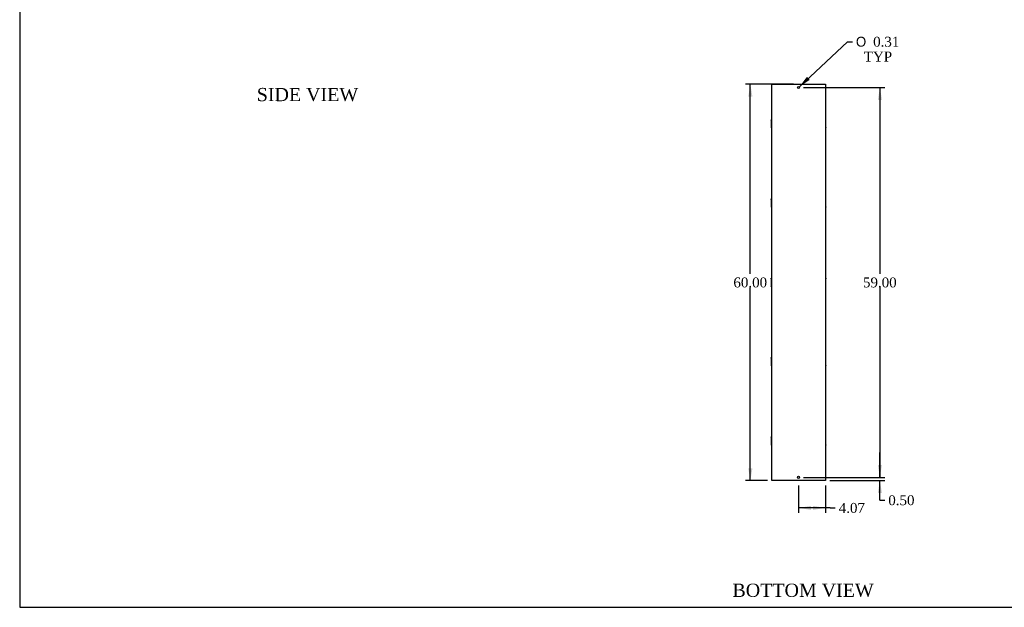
# Model space of a CAD drawing. Header units: inches. Extents: x 1 to 299, y -2 to 199.
# Tile 1 of 9: x 1 to 150, y 1 to 89. Entities that reach past the tile are written whole.
import ezdxf
from ezdxf.enums import TextEntityAlignment as Align

# ---------------------------------------------------------------- set-up
doc = ezdxf.new("R2010")
doc.units = ezdxf.units.IN
doc.header["$MEASUREMENT"] = 0
doc.layers.add('COM70724-5', color=7, linetype='Continuous')
doc.layers.add('Default', color=7, linetype='Continuous')
doc.styles.add('SEACAD_Solid_Edge_ANSI1_Symbols', font='txt')
doc.styles.add('SEACAD_Times_New_Roman', font='times.ttf')
doc.dimstyles.new('HAMMOND_(STH_-_300x200)', dxfattribs={"dimtxt": 1.5, "dimasz": 1.875, "dimexe": 0.75, "dimexo": 0.75, "dimgap": 0.375, "dimtad": 0, "dimtih": 1, "dimtoh": 1, "dimzin": 0, "dimdsep": 46, "dimtxsty": 'SEACAD_Times_New_Roman', "dimblk1": '_SE_FILLED', "dimblk2": '_SE_FILLED', "dimsah": 1, "dimcen": 0.75, "dimadec": 0, "dimazin": 0, "dimtfac": 0.8, "dimtofl": 0, "dimtmove": 1, "dimatfit": 3, "dimfxl": 1, "dimtolj": 1, "dimtzin": 0, "dimarcsym": 0})

# ---------------------------------------------------------------- blocks, each defined once
blk = doc.blocks.new('SE2')
at = {"layer": 'COM70724-5', "color": 7, "linetype": 'Continuous'}
for p, q in [((115.18, 79.73), (115.29, 79.73)), ((115.18, 19.73), (115.18, 79.73)), ((115.29, 79.73), (123.22, 79.73)), ((123.22, 79.73), (123.32, 79.73)), ((123.32, 79.73), (123.32, 19.73)), ((115.11, 74.29), (115.11, 74.36)), ((115.18, 74.36), (115.11, 74.36)), ((115.11, 74.29), (115.18, 74.29)), ((115.11, 74.29), (115.11, 74.13)), ((115.11, 74.13), (115.18, 74.13)), ((115.11, 74.13), (115.11, 74.13)), ((115.11, 74.13), (115.18, 74.13)), ((115.11, 74.13), (115.11, 73.8)), ((115.11, 73.8), (115.18, 73.8)), ((115.11, 73.8), (115.11, 73.67)), ((115.11, 73.67), (115.18, 73.67)), ((115.11, 73.67), (115.11, 73.34)), ((115.11, 73.34), (115.18, 73.34)), ((115.11, 73.34), (115.11, 73.33)), ((115.11, 73.33), (115.18, 73.33)), ((115.11, 73.33), (115.11, 73.17)), ((115.11, 73.17), (115.18, 73.17)), ((115.11, 73.17), (115.11, 73.11)), ((115.11, 73.11), (115.18, 73.11)), ((123.4, 74.36), (123.32, 74.36)), ((123.4, 74.29), (123.32, 74.29)), ((123.4, 74.13), (123.32, 74.13)), ((123.4, 74.13), (123.32, 74.13)), ((123.4, 73.8), (123.32, 73.8)), ((123.4, 73.67), (123.32, 73.67)), ((123.4, 73.34), (123.32, 73.34)), ((123.4, 73.33), (123.32, 73.33)), ((123.4, 73.17), (123.32, 73.17)), ((123.32, 73.11), (123.4, 73.11)), ((123.4, 74.29), (123.4, 74.36)), ((123.4, 74.13), (123.4, 74.29)), ((123.4, 73.8), (123.4, 74.13)), ((123.4, 74.13), (123.4, 74.13)), ((123.4, 73.67), (123.4, 73.8)), ((123.4, 73.34), (123.4, 73.67)), ((123.4, 73.33), (123.4, 73.34)), ((123.4, 73.17), (123.4, 73.33)), ((123.4, 73.17), (123.4, 73.11)), ((115.11, 62.29), (115.11, 62.36)), ((115.18, 62.36), (115.11, 62.36)), ((115.11, 62.29), (115.18, 62.29)), ((115.11, 62.29), (115.11, 62.13)), ((115.11, 62.13), (115.18, 62.13)), ((115.11, 62.13), (115.11, 62.13)), ((115.11, 62.13), (115.18, 62.13)), ((115.11, 62.13), (115.11, 61.8)), ((115.11, 61.8), (115.18, 61.8)), ((115.11, 61.8), (115.11, 61.67)), ((115.11, 61.67), (115.18, 61.67)), ((115.11, 61.67), (115.11, 61.34)), ((115.11, 61.34), (115.18, 61.34)), ((115.11, 61.34), (115.11, 61.33)), ((115.11, 61.33), (115.18, 61.33)), ((115.11, 61.33), (115.11, 61.17)), ((115.11, 61.17), (115.18, 61.17)), ((115.11, 61.17), (115.11, 61.11)), ((115.11, 61.11), (115.18, 61.11)), ((123.4, 62.36), (123.32, 62.36)), ((123.4, 62.29), (123.32, 62.29)), ((123.4, 62.13), (123.32, 62.13)), ((123.4, 62.13), (123.32, 62.13)), ((123.4, 61.8), (123.32, 61.8)), ((123.4, 61.67), (123.32, 61.67)), ((123.4, 61.34), (123.32, 61.34)), ((123.4, 61.33), (123.32, 61.33)), ((123.4, 61.17), (123.32, 61.17)), ((123.32, 61.11), (123.4, 61.11)), ((123.4, 62.29), (123.4, 62.36)), ((123.4, 62.13), (123.4, 62.29)), ((123.4, 61.8), (123.4, 62.13)), ((123.4, 62.13), (123.4, 62.13)), ((123.4, 61.67), (123.4, 61.8)), ((123.4, 61.34), (123.4, 61.67)), ((123.4, 61.33), (123.4, 61.34)), ((123.4, 61.17), (123.4, 61.33)), ((123.4, 61.17), (123.4, 61.11)), ((115.11, 50.29), (115.11, 50.36)), ((115.18, 50.36), (115.11, 50.36)), ((115.11, 50.29), (115.18, 50.29)), ((115.11, 50.29), (115.11, 50.13)), ((115.11, 50.13), (115.18, 50.13)), ((115.11, 50.13), (115.11, 50.13)), ((115.11, 50.13), (115.18, 50.13)), ((115.11, 50.13), (115.11, 49.8)), ((115.11, 49.8), (115.18, 49.8)), ((115.11, 49.8), (115.11, 49.67)), ((115.11, 49.67), (115.18, 49.67)), ((115.11, 49.67), (115.11, 49.34)), ((115.11, 49.34), (115.18, 49.34)), ((115.11, 49.34), (115.11, 49.33)), ((115.11, 49.33), (115.18, 49.33)), ((115.11, 49.33), (115.11, 49.17)), ((123.4, 50.36), (123.32, 50.36)), ((123.4, 50.29), (123.32, 50.29)), ((123.4, 50.13), (123.32, 50.13)), ((123.4, 50.13), (123.32, 50.13)), ((123.4, 49.8), (123.32, 49.8)), ((123.4, 49.67), (123.32, 49.67)), ((123.4, 49.34), (123.32, 49.34)), ((123.4, 49.33), (123.32, 49.33)), ((123.4, 50.36), (123.4, 50.29)), ((123.4, 50.13), (123.4, 50.29)), ((123.4, 49.8), (123.4, 50.13)), ((123.4, 50.13), (123.4, 50.13)), ((123.4, 49.67), (123.4, 49.8)), ((123.4, 49.34), (123.4, 49.67)), ((123.4, 49.33), (123.4, 49.34)), ((123.4, 49.17), (123.4, 49.33)), ((115.11, 49.17), (115.18, 49.17)), ((115.11, 49.11), (115.11, 49.17)), ((115.11, 49.11), (115.18, 49.11)), ((123.4, 49.17), (123.32, 49.17)), ((123.32, 49.11), (123.4, 49.11)), ((123.4, 49.11), (123.4, 49.17)), ((115.11, 38.29), (115.11, 38.36)), ((115.18, 38.36), (115.11, 38.36)), ((115.11, 38.29), (115.18, 38.29)), ((115.11, 38.29), (115.11, 38.13)), ((115.11, 38.13), (115.18, 38.13)), ((115.11, 38.13), (115.11, 38.13)), ((115.11, 38.13), (115.18, 38.13)), ((115.11, 38.13), (115.11, 37.8)), ((115.11, 37.8), (115.18, 37.8)), ((115.11, 37.8), (115.11, 37.67)), ((115.11, 37.67), (115.18, 37.67)), ((115.11, 37.67), (115.11, 37.34)), ((115.11, 37.34), (115.18, 37.34)), ((115.11, 37.34), (115.11, 37.33)), ((115.11, 37.33), (115.18, 37.33)), ((115.11, 37.33), (115.11, 37.17)), ((123.4, 38.36), (123.32, 38.36)), ((123.4, 38.29), (123.32, 38.29)), ((123.4, 38.13), (123.32, 38.13)), ((123.4, 38.13), (123.32, 38.13)), ((123.4, 37.8), (123.32, 37.8)), ((123.4, 37.67), (123.32, 37.67)), ((123.4, 37.34), (123.32, 37.34)), ((123.4, 37.33), (123.32, 37.33)), ((123.4, 38.29), (123.4, 38.36)), ((123.4, 38.13), (123.4, 38.29)), ((123.4, 37.8), (123.4, 38.13)), ((123.4, 38.13), (123.4, 38.13)), ((123.4, 37.67), (123.4, 37.8)), ((123.4, 37.34), (123.4, 37.67)), ((123.4, 37.33), (123.4, 37.34)), ((123.4, 37.17), (123.4, 37.33)), ((115.11, 37.17), (115.18, 37.17)), ((115.11, 37.17), (115.11, 37.11)), ((115.11, 37.11), (115.18, 37.11)), ((123.4, 37.17), (123.32, 37.17)), ((123.32, 37.11), (123.4, 37.11)), ((123.4, 37.17), (123.4, 37.11)), ((115.11, 26.29), (115.11, 26.36)), ((115.18, 26.36), (115.11, 26.36)), ((115.11, 26.29), (115.18, 26.29)), ((115.11, 26.29), (115.11, 26.13)), ((115.11, 26.13), (115.18, 26.13)), ((115.11, 26.13), (115.11, 26.13)), ((115.11, 26.13), (115.18, 26.13)), ((115.11, 26.13), (115.11, 25.8)), ((115.11, 25.8), (115.18, 25.8)), ((115.11, 25.8), (115.11, 25.67)), ((115.11, 25.67), (115.18, 25.67)), ((115.11, 25.67), (115.11, 25.34)), ((115.11, 25.34), (115.18, 25.34)), ((115.11, 25.34), (115.11, 25.33)), ((115.11, 25.33), (115.18, 25.33)), ((115.11, 25.33), (115.11, 25.17)), ((123.4, 26.36), (123.32, 26.36)), ((123.4, 26.29), (123.32, 26.29)), ((123.4, 26.13), (123.32, 26.13)), ((123.4, 26.13), (123.32, 26.13)), ((123.4, 25.8), (123.32, 25.8)), ((123.4, 25.67), (123.32, 25.67)), ((123.4, 25.34), (123.32, 25.34)), ((123.4, 25.33), (123.32, 25.33)), ((123.4, 26.29), (123.4, 26.36)), ((123.4, 26.13), (123.4, 26.29)), ((123.4, 25.8), (123.4, 26.13)), ((123.4, 26.13), (123.4, 26.13)), ((123.4, 25.67), (123.4, 25.8)), ((123.4, 25.34), (123.4, 25.67)), ((123.4, 25.33), (123.4, 25.34)), ((123.4, 25.17), (123.4, 25.33)), ((115.11, 25.17), (115.18, 25.17)), ((115.11, 25.17), (115.11, 25.11)), ((115.11, 25.11), (115.18, 25.11)), ((123.4, 25.17), (123.32, 25.17)), ((123.32, 25.11), (123.4, 25.11)), ((123.4, 25.17), (123.4, 25.11)), ((115.29, 19.73), (115.18, 19.73)), ((123.22, 19.73), (115.29, 19.73)), ((123.32, 19.73), (123.22, 19.73))]:
    blk.add_line(p, q, dxfattribs=at)
for centre in [(119.25, 79.23), (119.25, 20.23)]:
    blk.add_circle(centre, 0.156, dxfattribs=at)
blk = doc.blocks.new('DMBLK1168')
at = {"layer": 'Default', "linetype": 'Continuous', "transparency": 16777216}
for points in [[(111.64, 77.86), (112.27, 77.86), (111.95, 79.73)], [(111.64, 21.61), (111.95, 19.73), (112.27, 21.61)]]:
    blk.add_hatch(color=7, dxfattribs=at).paths.add_polyline_path(points)
at = {"layer": 'Default', "color": 7, "linetype": 'Continuous', "transparency": 16777216}
for p, q in [((118.5, 79.73), (111.2, 79.73)), ((111.95, 51.01), (111.95, 79.73)), ((111.95, 19.73), (111.95, 48.98)), ((114.54, 19.73), (111.2, 19.73))]:
    blk.add_line(p, q, dxfattribs=at)
at = {"layer": 'Default', "color": 7, "linetype": 'Continuous', "transparency": 16777216, "style": 'SEACAD_Times_New_Roman'}
blk.add_text('60.00', height=1.5, dxfattribs=at).set_placement((109.39, 50.48), align=Align.TOP_LEFT)
blk = doc.blocks.new('_SE_FILLED')
at = {"color": 0}
blk.add_line((0, 0), (-1, 0), dxfattribs=at)
blk.add_solid([(0, 0), (-1, -0.1665), (-1, 0.1665), (0, 0)], dxfattribs=at)
blk = doc.blocks.new('DMBLK1169')
at = {"layer": 'Default', "linetype": 'Continuous', "transparency": 16777216}
for points in [[(121.13, 15.3), (121.13, 15.92), (119.25, 15.61)], [(121.45, 15.3), (123.32, 15.61), (121.45, 15.92)]]:
    blk.add_hatch(color=7, dxfattribs=at).paths.add_polyline_path(points)
at = {"layer": 'Default', "color": 7, "linetype": 'Continuous', "transparency": 16777216}
for p, q in [((119.25, 18.98), (119.25, 14.86)), ((123.32, 18.98), (123.32, 14.86)), ((124.05, 15.61), (119.25, 15.61)), ((124.05, 15.61), (124.8, 15.61))]:
    blk.add_line(p, q, dxfattribs=at)
at = {"layer": 'Default', "color": 7, "linetype": 'Continuous', "transparency": 16777216, "style": 'SEACAD_Times_New_Roman'}
blk.add_text('4.07', height=1.5, dxfattribs=at).set_placement((125.33, 16.36), align=Align.TOP_LEFT)
blk = doc.blocks.new('DMBLK1195')
at = {"layer": 'Default', "linetype": 'Continuous', "transparency": 16777216}
for points in [[(131.87, 22.11), (131.25, 22.11), (131.56, 20.23)], [(131.87, 17.86), (131.56, 19.73), (131.25, 17.86)]]:
    blk.add_hatch(color=7, dxfattribs=at).paths.add_polyline_path(points)
at = {"layer": 'Default', "color": 7, "linetype": 'Continuous', "transparency": 16777216}
for p, q in [((131.56, 20.23), (131.56, 23.98)), ((120, 20.23), (132.31, 20.23)), ((123.97, 19.73), (132.31, 19.73)), ((131.56, 16.77), (131.56, 19.73)), ((131.56, 16.77), (132.31, 16.77))]:
    blk.add_line(p, q, dxfattribs=at)
at = {"layer": 'Default', "color": 7, "linetype": 'Continuous', "transparency": 16777216, "style": 'SEACAD_Times_New_Roman'}
blk.add_text('0.50', height=1.5, dxfattribs=at).set_placement((132.83, 17.52), align=Align.TOP_LEFT)
blk = doc.blocks.new('DMBLK1196')
at = {"layer": 'Default', "linetype": 'Continuous', "transparency": 16777216}
for points in [[(131.87, 77.36), (131.56, 79.23), (131.25, 77.36)], [(131.87, 22.11), (131.25, 22.11), (131.56, 20.23)]]:
    blk.add_hatch(color=7, dxfattribs=at).paths.add_polyline_path(points)
at = {"layer": 'Default', "color": 7, "linetype": 'Continuous', "transparency": 16777216}
for p, q in [((120, 79.23), (132.31, 79.23)), ((131.56, 79.23), (131.56, 51.01)), ((131.56, 48.98), (131.56, 20.23)), ((120, 20.23), (132.31, 20.23))]:
    blk.add_line(p, q, dxfattribs=at)
at = {"layer": 'Default', "color": 7, "linetype": 'Continuous', "transparency": 16777216, "style": 'SEACAD_Times_New_Roman'}
blk.add_text('59.00', height=1.5, dxfattribs=at).set_placement((129, 50.48), align=Align.TOP_LEFT)
blk = doc.blocks.new('DMBLK1197')
at = {"layer": 'Default', "linetype": 'Continuous', "transparency": 16777216}
blk.add_hatch(color=7, dxfattribs=at).paths.add_polyline_path([(120.52, 80.85), (119.37, 79.34), (120.95, 80.39)])
at = {"layer": 'Default', "color": 7, "linetype": 'Continuous', "transparency": 16777216}
for p, q in [((119.37, 79.34), (126.65, 86.16)), ((126.65, 86.16), (127.4, 86.16))]:
    blk.add_line(p, q, dxfattribs=at)
for s, style, p in [('O', 'SEACAD_Solid_Edge_ANSI1_Symbols', (127.93, 86.91)), ('0.31', 'SEACAD_Times_New_Roman', (130.54, 86.91)), ('TYP', 'SEACAD_Times_New_Roman', (129.13, 84.66))]:
    blk.add_text(s, height=1.5, dxfattribs=dict(at, style=style)).set_placement(p, align=Align.TOP_LEFT)
blk = doc.blocks.new('BORDER')
at = {"layer": 'Default', "color": 7, "linetype": 'Continuous'}
for p, q in [((-41.86, 27.86), (-41.86, 0)), ((-41.86, 0), (0, 0))]:
    blk.add_line(p, q, dxfattribs=at)

msp = doc.modelspace()

# ---------------------------------------------------------------- block references
at = {"layer": 'Default', "color": 7, "xscale": 7.12, "yscale": 7.12, "zscale": 7.12}
msp.add_blockref('BORDER', (299.411, 0.564), dxfattribs=at)
at = {"layer": 'Default'}
msp.add_blockref('SE2', (0, 0), dxfattribs=at)

# ---------------------------------------------------------------- texts
at = {"layer": 'Default', "color": 7, "linetype": 'Continuous', "style": 'SEACAD_Times_New_Roman'}
for s, p in [('SIDE VIEW', (37.25, 79.163)), ('BOTTOM VIEW', (109.239, 4.145))]:
    msp.add_text(s, height=2, dxfattribs=at).set_placement(p, align=Align.TOP_LEFT)

# ---------------------------------------------------------------- dimensions: what is measured, and where the dimension line sits
at = {"layer": 'Default', "color": 7, "linetype": 'Continuous'}
dim = msp.add_diameter_dim_2p(p1=(119.137, 79.127), p2=(119.366, 79.341), text='\\A1;<>\\PTYP', dimstyle='HAMMOND_(STH_-_300x200)', override={"dimtmove": 0}, dxfattribs=at)
dim.commit()
dim.dimension.update_dxf_attribs({"geometry": 'DMBLK1197', "text_midpoint": (127.404, 86.159), "dimtype": 163})
for base, p1, p2, angle, picture, middle, dimtype in [((111.953, 79.734), (115.287, 19.734), (119.251, 79.734), 90, 'DMBLK1168', (111.953, 49.734), 160), ((131.559, 79.234), (119.251, 79.234), (119.251, 20.234), 270, 'DMBLK1196', (131.559, 49.734), 161)]:
    dim = msp.add_linear_dim(base=base, p1=p1, p2=p2, angle=angle, text='\\A1;<>', dimstyle='HAMMOND_(STH_-_300x200)', override={"dimtmove": 0}, dxfattribs=at)
    dim.commit()
    dim.dimension.update_dxf_attribs({"geometry": picture, "text_midpoint": middle, "dimtype": dimtype})
dim = msp.add_linear_dim(base=(131.559, 20.234), p1=(123.215, 19.734), p2=(119.251, 20.234), angle=90, text='\\A1;<>', dimstyle='HAMMOND_(STH_-_300x200)', dxfattribs=at)
dim.commit()
dim.dimension.update_dxf_attribs({"geometry": 'DMBLK1195', "text_midpoint": (132.309, 16.766), "dimtype": 160})
dim = msp.add_linear_dim(base=(119.251, 15.612), p1=(123.323, 19.734), p2=(119.251, 19.734), text='\\A1;<>', dimstyle='HAMMOND_(STH_-_300x200)', dxfattribs=at)
dim.commit()
dim.dimension.update_dxf_attribs({"geometry": 'DMBLK1169', "text_midpoint": (124.801, 15.612), "dimtype": 160})

doc.saveas('drawing.dxf')
